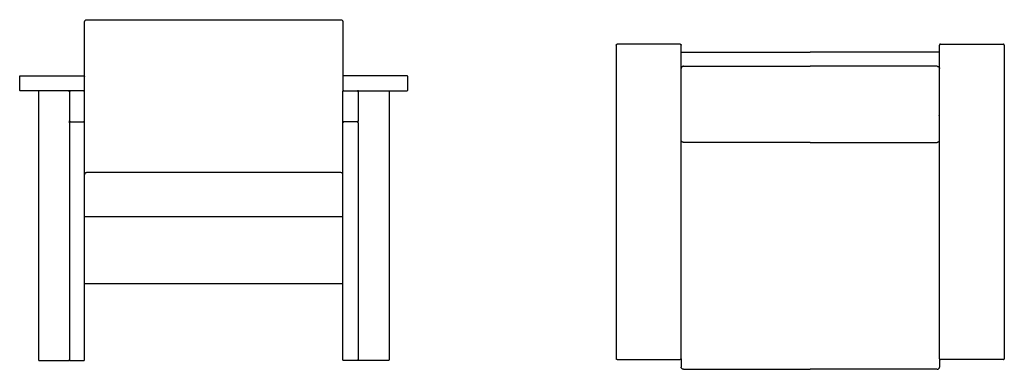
# Model space of a CAD drawing. Header units: millimetres. Extents: x -2390 to 2390, y -569 to 569.
# Tile 2 of 2: x 235 to 2390, y -569 to 195. Entities that reach past the tile are written whole.
import ezdxf

# ---------------------------------------------------------------- set-up
doc = ezdxf.new("R2010")
doc.units = ezdxf.units.MM
doc.layers.add('Défaut', color=7, linetype='Continuous', true_color=0x000000)
doc.layers.add('Make2D$Visible$Courbes', color=7, linetype='Continuous', true_color=0x000000)

msp = doc.modelspace()

# ---------------------------------------------------------------- linework, layer by layer
at = {"layer": 'Défaut'}
for points in [[(1688.2, 93.5), (1965.7, 93.5)], [(2243.1, 93.5), (1965.7, 93.5)], [(1683, -546.1), (1683, -564.8)], [(2248.4, -546.1), (2248.4, -564.8)]]:
    msp.add_lwpolyline(points, dxfattribs=at)
at = {"layer": 'Make2D$Visible$Courbes', "color": 18, "lineweight": -3, "true_color": 0x000000}
for points in [[(382.3, 195.4), (659.8, 195.4), (937.3, 195.4)], [(377, 41.9), (377, 70.9), (377, 190.4)], [(942.6, 190.4), (942.6, 70.9), (942.6, 41.9)], [(1685, 124.6), (1965.7, 124.6)], [(2246.4, 124.6), (1965.7, 124.6)], [(1965.7, -72.8), (1688.2, -72.8)], [(1965.7, -72.8), (2243.1, -72.8)], [(937.3, -139), (659.8, -139), (382.3, -139)], [(942.6, -235.5), (659.8, -235.5), (377, -235.5)], [(377, -381.3), (659.8, -381.3), (942.6, -381.3)]]:
    msp.add_lwpolyline(points, dxfattribs=at)
for points, knots in [([(377, 190.4), (377, 190.7), (377.1, 190.9), (377.1, 191.2), (377.2, 191.7), (377.4, 192.2), (377.6, 192.7), (378, 193.3), (378.4, 193.9), (379, 194.3)], [164.05821, 164.05821, 164.05821, 164.05821, 164.798083, 164.798083, 164.798083, 166.442465, 166.442465, 166.442465, 168.563528, 168.563528, 168.563528, 168.563528]), ([(379, 194.3), (379.5, 194.7), (380, 195), (380.6, 195.2), (381.2, 195.3), (381.7, 195.4), (382.3, 195.4)], [168.563528, 168.563528, 168.563528, 168.563528, 170.447835, 170.447835, 170.447835, 172.178621, 172.178621, 172.178621, 172.178621]), ([(937.3, 195.4), (937.8, 195.4), (938.4, 195.3), (939, 195.2), (939.6, 195), (940.1, 194.7), (940.6, 194.3)], [726.617873, 726.617873, 726.617873, 726.617873, 728.34866, 728.34866, 728.34866, 730.232967, 730.232967, 730.232967, 730.232967]), ([(940.6, 194.3), (941.2, 193.9), (941.6, 193.3), (942, 192.7), (942.2, 192.2), (942.4, 191.7), (942.5, 191.2), (942.5, 190.9), (942.6, 190.7), (942.6, 190.4)], [730.232967, 730.232967, 730.232967, 730.232967, 732.35403, 732.35403, 732.35403, 733.998411, 733.998411, 733.998411, 734.738285, 734.738285, 734.738285, 734.738285]), ([(1541, 139.9), (1541, 140.2), (1541.1, 140.6), (1541.2, 140.9), (1541.3, 140.9), (1541.3, 141), (1541.3, 141), (1541.5, 141.3), (1541.8, 141.5), (1542.1, 141.6), (1542.3, 141.8), (1542.6, 141.9), (1543, 141.9)], [0, 0, 0, 0, 1.074688, 1.074688, 1.074688, 1.212742, 1.212742, 1.212742, 2.237751, 2.237751, 2.237751, 3.173374, 3.173374, 3.173374, 3.173374]), ([(1681, 141.9), (1681.3, 141.9), (1681.6, 141.8), (1681.9, 141.6), (1682.2, 141.5), (1682.4, 141.3), (1682.6, 141), (1682.6, 141), (1682.7, 140.9), (1682.7, 140.9), (1682.9, 140.6), (1683, 140.2), (1683, 139.9)], [0, 0, 0, 0, 0.935624, 0.935624, 0.935624, 1.960632, 1.960632, 1.960632, 2.098687, 2.098687, 2.098687, 3.173374, 3.173374, 3.173374, 3.173374]), ([(2250.4, 141.9), (2250.1, 141.9), (2249.8, 141.8), (2249.5, 141.6), (2249.2, 141.5), (2248.9, 141.3), (2248.7, 141), (2248.7, 141), (2248.7, 140.9), (2248.6, 140.9), (2248.5, 140.6), (2248.4, 140.2), (2248.4, 139.9)], [0, 0, 0, 0, 0.935624, 0.935624, 0.935624, 1.960632, 1.960632, 1.960632, 2.098687, 2.098687, 2.098687, 3.173374, 3.173374, 3.173374, 3.173374]), ([(2390.4, 139.9), (2390.4, 140.2), (2390.3, 140.6), (2390.1, 140.9), (2390.1, 140.9), (2390, 141), (2390, 141), (2389.8, 141.3), (2389.6, 141.5), (2389.3, 141.6), (2389, 141.8), (2388.7, 141.9), (2388.4, 141.9)], [0, 0, 0, 0, 1.074688, 1.074688, 1.074688, 1.212742, 1.212742, 1.212742, 2.237751, 2.237751, 2.237751, 3.173374, 3.173374, 3.173374, 3.173374]), ([(1683, 122.6), (1683, 123), (1683.1, 123.3), (1683.2, 123.6), (1683.4, 123.9), (1683.6, 124.1), (1683.8, 124.3), (1683.9, 124.3), (1683.9, 124.3), (1683.9, 124.3), (1684.2, 124.5), (1684.6, 124.6), (1685, 124.6)], [0, 0, 0, 0, 1.092443, 1.092443, 1.092443, 1.968062, 1.968062, 1.968062, 2.061786, 2.061786, 2.061786, 3.181738, 3.181738, 3.181738, 3.181738]), ([(2248.4, 122.6), (2248.4, 123), (2248.3, 123.3), (2248.1, 123.6), (2247.9, 123.9), (2247.7, 124.1), (2247.5, 124.3), (2247.5, 124.3), (2247.4, 124.3), (2247.4, 124.3), (2247.1, 124.5), (2246.7, 124.6), (2246.4, 124.6)], [0, 0, 0, 0, 1.092443, 1.092443, 1.092443, 1.968062, 1.968062, 1.968062, 2.061786, 2.061786, 2.061786, 3.181738, 3.181738, 3.181738, 3.181738]), ([(235, 70.9), (235, 71.2), (235.1, 71.6), (235.3, 71.9), (235.3, 71.9), (235.4, 72), (235.4, 72), (235.6, 72.3), (235.8, 72.5), (236.1, 72.6), (236.4, 72.8), (236.7, 72.9), (237, 72.9)], [148.92106, 148.92106, 148.92106, 148.92106, 149.995748, 149.995748, 149.995748, 150.133803, 150.133803, 150.133803, 151.158811, 151.158811, 151.158811, 152.094435, 152.094435, 152.094435, 152.094435]), ([(375, 72.9), (375.3, 72.9), (375.7, 72.8), (375.9, 72.6), (376.2, 72.5), (376.5, 72.3), (376.7, 72), (376.7, 72), (376.7, 71.9), (376.8, 71.9), (376.9, 71.6), (377, 71.2), (377, 70.9)], [290.094435, 290.094435, 290.094435, 290.094435, 291.030058, 291.030058, 291.030058, 292.055067, 292.055067, 292.055067, 292.193122, 292.193122, 292.193122, 293.267809, 293.267809, 293.267809, 293.267809]), ([(944.6, 72.9), (944.2, 72.9), (943.9, 72.8), (943.7, 72.6), (943.4, 72.5), (943.1, 72.3), (942.9, 72), (942.9, 72), (942.9, 71.9), (942.8, 71.9), (942.6, 71.6), (942.6, 71.2), (942.6, 70.9)], [290.094435, 290.094435, 290.094435, 290.094435, 291.030058, 291.030058, 291.030058, 292.055067, 292.055067, 292.055067, 292.193122, 292.193122, 292.193122, 293.267809, 293.267809, 293.267809, 293.267809]), ([(1084.6, 70.9), (1084.6, 71.2), (1084.5, 71.6), (1084.3, 71.9), (1084.3, 71.9), (1084.2, 72), (1084.2, 72), (1084, 72.3), (1083.8, 72.5), (1083.4, 72.6), (1083.2, 72.8), (1082.9, 72.9), (1082.6, 72.9)], [148.92106, 148.92106, 148.92106, 148.92106, 149.995748, 149.995748, 149.995748, 150.133803, 150.133803, 150.133803, 151.158811, 151.158811, 151.158811, 152.094435, 152.094435, 152.094435, 152.094435]), ([(237, 39.9), (236.7, 39.9), (236.4, 39.9), (236.1, 40.1), (235.8, 40.2), (235.6, 40.4), (235.4, 40.7), (235.4, 40.8), (235.3, 40.8), (235.3, 40.8), (235.1, 41.2), (235, 41.5), (235, 41.9)], [116.747686, 116.747686, 116.747686, 116.747686, 117.683309, 117.683309, 117.683309, 118.708318, 118.708318, 118.708318, 118.846373, 118.846373, 118.846373, 119.92106, 119.92106, 119.92106, 119.92106]), ([(344, 37.9), (344, 38.1), (344.1, 38.3), (344.2, 38.6), (344.3, 38.8), (344.5, 39.1), (344.6, 39.2), (344.7, 39.4), (344.8, 39.5), (345.1, 39.6), (345.2, 39.7), (345.6, 39.8), (345.8, 39.9), (346, 39.9)], [4, 4, 4, 4, 4.936213, 4.936213, 5.872407, 5.872407, 6.340691, 6.340691, 6.809401, 6.809401, 7.278234, 7.278234, 7.742304, 7.742304, 7.742304, 7.742304]), ([(975.6, 37.9), (975.6, 38.1), (975.5, 38.3), (975.4, 38.6), (975.3, 38.8), (975.1, 39.1), (975, 39.2), (974.9, 39.4), (974.7, 39.5), (974.5, 39.6), (974.3, 39.7), (974, 39.8), (973.8, 39.9), (973.6, 39.9)], [4, 4, 4, 4, 4.936213, 4.936213, 5.872407, 5.872407, 6.340691, 6.340691, 6.809401, 6.809401, 7.278234, 7.278234, 7.742304, 7.742304, 7.742304, 7.742304]), ([(1082.6, 39.9), (1082.9, 39.9), (1083.2, 39.9), (1083.4, 40.1), (1083.8, 40.2), (1084, 40.4), (1084.2, 40.7), (1084.2, 40.8), (1084.3, 40.8), (1084.3, 40.8), (1084.5, 41.2), (1084.6, 41.5), (1084.6, 41.9)], [116.747686, 116.747686, 116.747686, 116.747686, 117.683309, 117.683309, 117.683309, 118.708318, 118.708318, 118.708318, 118.846373, 118.846373, 118.846373, 119.92106, 119.92106, 119.92106, 119.92106]), ([(1688.2, -72.8), (1687.8, -72.8), (1687.4, -72.7), (1687.1, -72.6), (1686.5, -72.5), (1685.9, -72.3), (1685.4, -72), (1685.3, -71.9), (1685.1, -71.8), (1685, -71.7), (1684.5, -71.3), (1684, -70.8), (1683.7, -70.3), (1683.2, -69.5), (1683, -68.7), (1683, -67.8)], [0.785932, 0.785932, 0.785932, 0.785932, 1.98534, 1.98534, 1.98534, 3.771167, 3.771167, 3.771167, 4.264886, 4.264886, 4.264886, 6.197448, 6.197448, 6.197448, 8.922884, 8.922884, 8.922884, 8.922884]), ([(2243.1, -72.8), (2243.5, -72.8), (2243.9, -72.7), (2244.3, -72.6), (2244.9, -72.5), (2245.4, -72.3), (2245.9, -72), (2246.1, -71.9), (2246.2, -71.8), (2246.3, -71.7), (2246.8, -71.3), (2247.3, -70.8), (2247.6, -70.3), (2248.1, -69.5), (2248.4, -68.7), (2248.4, -67.8)], [0.785932, 0.785932, 0.785932, 0.785932, 1.98534, 1.98534, 1.98534, 3.771167, 3.771167, 3.771167, 4.264886, 4.264886, 4.264886, 6.197448, 6.197448, 6.197448, 8.922884, 8.922884, 8.922884, 8.922884]), ([(378.6, -140.4), (378.1, -140.9), (377.8, -141.3), (377.5, -141.9), (377.2, -142.5), (377, -143.2), (377, -144)], [566.936311, 566.936311, 566.936311, 566.936311, 568.764561, 568.764561, 568.764561, 570.92141, 570.92141, 570.92141, 570.92141]), ([(382.3, -139), (381.6, -139), (380.9, -139.1), (380.2, -139.4), (379.6, -139.6), (379.1, -140), (378.6, -140.4)], [562.78933, 562.78933, 562.78933, 562.78933, 564.968449, 564.968449, 564.968449, 566.936311, 566.936311, 566.936311, 566.936311]), ([(941, -140.4), (940.5, -140), (940, -139.6), (939.4, -139.4), (938.7, -139.1), (938, -139), (937.3, -139)], [3.985098, 3.985098, 3.985098, 3.985098, 5.952961, 5.952961, 5.952961, 8.13208, 8.13208, 8.13208, 8.13208]), ([(942.6, -144), (942.6, -143.2), (942.4, -142.5), (942.1, -141.9), (941.8, -141.3), (941.5, -140.9), (941, -140.4)], [0, 0, 0, 0, 2.156849, 2.156849, 2.156849, 3.985098, 3.985098, 3.985098, 3.985098]), ([(276, -548.1), (276, -548.4), (276.1, -548.6), (276.2, -549), (276.3, -549.1), (276.4, -549.3), (276.5, -549.4), (276.6, -549.6)], [586, 586, 586, 586, 587.060286, 587.060286, 587.590406, 587.590406, 588.120731, 588.120731, 588.120731, 588.120731]), ([(276.6, -549.6), (276.7, -549.7), (276.8, -549.8), (277.1, -549.9), (277.2, -550), (277.6, -550.1), (277.8, -550.1), (278, -550.1)], [588.120731, 588.120731, 588.120731, 588.120731, 588.651057, 588.651057, 589.181176, 589.181176, 590.241463, 590.241463, 590.241463, 590.241463]), ([(342, -550.1), (342.3, -550.1), (342.5, -550.1), (342.9, -550), (343, -549.9), (343.2, -549.8), (343.3, -549.7), (343.5, -549.6)], [654.241463, 654.241463, 654.241463, 654.241463, 655.301749, 655.301749, 655.831868, 655.831868, 656.362194, 656.362194, 656.362194, 656.362194]), ([(343.5, -549.6), (343.6, -549.4), (343.7, -549.3), (343.8, -549.1), (343.9, -549), (344, -548.6), (344, -548.4), (344, -548.1)], [656.362194, 656.362194, 656.362194, 656.362194, 656.89252, 656.89252, 657.422639, 657.422639, 658.482925, 658.482925, 658.482925, 658.482925]), ([(344, -548.1), (344, -548.4), (344.1, -548.6), (344.2, -549), (344.3, -549.1), (344.4, -549.3), (344.5, -549.4), (344.6, -549.6)], [518, 518, 518, 518, 519.060286, 519.060286, 519.590406, 519.590406, 520.120731, 520.120731, 520.120731, 520.120731]), ([(344.6, -549.6), (344.7, -549.7), (344.8, -549.8), (345.1, -549.9), (345.2, -550), (345.6, -550.1), (345.8, -550.1), (346, -550.1)], [520.120731, 520.120731, 520.120731, 520.120731, 520.651057, 520.651057, 521.181176, 521.181176, 522.241463, 522.241463, 522.241463, 522.241463]), ([(375, -550.1), (375.3, -550.1), (375.5, -550.1), (375.9, -550), (376, -549.9), (376.2, -549.8), (376.3, -549.7), (376.5, -549.6)], [551.241463, 551.241463, 551.241463, 551.241463, 552.301749, 552.301749, 552.831868, 552.831868, 553.362194, 553.362194, 553.362194, 553.362194]), ([(376.5, -549.6), (376.6, -549.4), (376.7, -549.3), (376.8, -549.1), (376.9, -549), (377, -548.6), (377, -548.4), (377, -548.1)], [553.362194, 553.362194, 553.362194, 553.362194, 553.89252, 553.89252, 554.422639, 554.422639, 555.482925, 555.482925, 555.482925, 555.482925]), ([(943.1, -549.6), (943, -549.4), (942.9, -549.3), (942.8, -549.1), (942.7, -549), (942.6, -548.6), (942.6, -548.4), (942.6, -548.1)], [553.362194, 553.362194, 553.362194, 553.362194, 553.89252, 553.89252, 554.422639, 554.422639, 555.482925, 555.482925, 555.482925, 555.482925]), ([(944.6, -550.1), (944.3, -550.1), (944.1, -550.1), (943.7, -550), (943.6, -549.9), (943.4, -549.8), (943.3, -549.7), (943.1, -549.6)], [551.241463, 551.241463, 551.241463, 551.241463, 552.301749, 552.301749, 552.831868, 552.831868, 553.362194, 553.362194, 553.362194, 553.362194]), ([(975, -549.6), (974.9, -549.7), (974.7, -549.8), (974.5, -549.9), (974.4, -550), (974, -550.1), (973.8, -550.1), (973.6, -550.1)], [520.120731, 520.120731, 520.120731, 520.120731, 520.651057, 520.651057, 521.181176, 521.181176, 522.241463, 522.241463, 522.241463, 522.241463]), ([(975.6, -548.1), (975.6, -548.4), (975.5, -548.6), (975.4, -549), (975.3, -549.1), (975.2, -549.3), (975.1, -549.4), (975, -549.6)], [518, 518, 518, 518, 519.060286, 519.060286, 519.590406, 519.590406, 520.120731, 520.120731, 520.120731, 520.120731]), ([(976.1, -549.6), (976, -549.4), (975.9, -549.3), (975.8, -549.1), (975.7, -549), (975.6, -548.6), (975.6, -548.4), (975.6, -548.1)], [656.362194, 656.362194, 656.362194, 656.362194, 656.89252, 656.89252, 657.422639, 657.422639, 658.482925, 658.482925, 658.482925, 658.482925]), ([(977.6, -550.1), (977.3, -550.1), (977.1, -550.1), (976.7, -550), (976.6, -549.9), (976.4, -549.8), (976.3, -549.7), (976.1, -549.6)], [654.241463, 654.241463, 654.241463, 654.241463, 655.301749, 655.301749, 655.831868, 655.831868, 656.362194, 656.362194, 656.362194, 656.362194]), ([(1043, -549.6), (1042.9, -549.7), (1042.7, -549.8), (1042.5, -549.9), (1042.4, -550), (1042, -550.1), (1041.8, -550.1), (1041.6, -550.1)], [588.120731, 588.120731, 588.120731, 588.120731, 588.651057, 588.651057, 589.181176, 589.181176, 590.241463, 590.241463, 590.241463, 590.241463]), ([(1043.6, -548.1), (1043.6, -548.4), (1043.5, -548.6), (1043.4, -549), (1043.3, -549.1), (1043.2, -549.3), (1043.1, -549.4), (1043, -549.6)], [586, 586, 586, 586, 587.060286, 587.060286, 587.590406, 587.590406, 588.120731, 588.120731, 588.120731, 588.120731]), ([(1543, -548.1), (1542.6, -548.1), (1542.3, -548.1), (1542.1, -547.9), (1541.8, -547.8), (1541.5, -547.6), (1541.3, -547.3), (1541.3, -547.2), (1541.3, -547.2), (1541.2, -547.2), (1541.1, -546.8), (1541, -546.5), (1541, -546.1)], [0, 0, 0, 0, 0.935624, 0.935624, 0.935624, 1.960632, 1.960632, 1.960632, 2.098687, 2.098687, 2.098687, 3.173374, 3.173374, 3.173374, 3.173374]), ([(1683, -546.1), (1683, -546.5), (1682.9, -546.8), (1682.7, -547.2), (1682.7, -547.2), (1682.6, -547.2), (1682.6, -547.3), (1682.4, -547.6), (1682.2, -547.8), (1681.9, -547.9), (1681.6, -548.1), (1681.3, -548.1), (1681, -548.1)], [0, 0, 0, 0, 1.074688, 1.074688, 1.074688, 1.212742, 1.212742, 1.212742, 2.237751, 2.237751, 2.237751, 3.173374, 3.173374, 3.173374, 3.173374]), ([(2248.4, -546.1), (2248.4, -546.5), (2248.5, -546.8), (2248.6, -547.2), (2248.7, -547.2), (2248.7, -547.2), (2248.7, -547.3), (2248.9, -547.6), (2249.2, -547.8), (2249.5, -547.9), (2249.8, -548.1), (2250.1, -548.1), (2250.4, -548.1)], [0, 0, 0, 0, 1.074688, 1.074688, 1.074688, 1.212742, 1.212742, 1.212742, 2.237751, 2.237751, 2.237751, 3.173374, 3.173374, 3.173374, 3.173374]), ([(2388.4, -548.1), (2388.7, -548.1), (2389, -548.1), (2389.3, -547.9), (2389.6, -547.8), (2389.8, -547.6), (2390, -547.3), (2390, -547.2), (2390.1, -547.2), (2390.1, -547.2), (2390.3, -546.8), (2390.4, -546.5), (2390.4, -546.1)], [0, 0, 0, 0, 0.935624, 0.935624, 0.935624, 1.960632, 1.960632, 1.960632, 2.098687, 2.098687, 2.098687, 3.173374, 3.173374, 3.173374, 3.173374]), ([(1688.2, -569.2), (1687.4, -569.2), (1686.5, -569), (1685.7, -568.7), (1685.6, -568.6), (1685.5, -568.5), (1685.3, -568.4), (1685.3, -568.4), (1685.2, -568.4), (1684.5, -567.9), (1683.8, -567.3), (1683.4, -566.5), (1683.2, -566.1), (1683, -565.6), (1683, -565.1), (1683, -565), (1683, -564.9), (1683, -564.7), (1683, -564.7), (1683, -564.6)], [0, 0, 0, 0, 2.628786, 2.628786, 2.628786, 2.983994, 2.983994, 3.240544, 3.240544, 3.240544, 5.829699, 5.829699, 5.829699, 7.388709, 7.388709, 7.388709, 7.660097, 7.660097, 7.824441, 7.824441, 7.824441, 7.824441]), ([(2243.1, -569.2), (2244, -569.2), (2244.8, -569), (2245.6, -568.7), (2245.7, -568.6), (2245.8, -568.5), (2246, -568.4), (2246.1, -568.4), (2246.1, -568.4), (2246.9, -567.9), (2247.5, -567.3), (2247.9, -566.5), (2248.1, -566.1), (2248.3, -565.6), (2248.3, -565.1), (2248.4, -565), (2248.4, -564.9), (2248.4, -564.7), (2248.4, -564.7), (2248.4, -564.6)], [0, 0, 0, 0, 2.628786, 2.628786, 2.628786, 2.983994, 2.983994, 3.240544, 3.240544, 3.240544, 5.829699, 5.829699, 5.829699, 7.388709, 7.388709, 7.388709, 7.660097, 7.660097, 7.824441, 7.824441, 7.824441, 7.824441])]:
    msp.add_open_spline(points, degree=3, knots=knots, dxfattribs=at)
for points in [[(1541, 139.9), (1541, -203.1), (1541, -546.1)], [(1681, 141.9), (1612, 141.9), (1543, 141.9)], [(1683, -546.1), (1683, -203.1), (1683, 139.9)], [(2248.4, -546.1), (2248.4, -203.1), (2248.4, 139.9)], [(2250.4, 141.9), (2319.4, 141.9), (2388.4, 141.9)], [(2390.4, 139.9), (2390.4, -203.1), (2390.4, -546.1)], [(235, 41.9), (235, 56.4), (235, 70.9)], [(237, 72.9), (306, 72.9), (375, 72.9)], [(1082.6, 72.9), (1013.6, 72.9), (944.6, 72.9)], [(1084.6, 41.9), (1084.6, 56.4), (1084.6, 70.9)], [(1683.2, 55.9), (1683.1, 55.9), (1683, 55.9)], [(2248.2, 55.9), (2248.3, 55.9), (2248.4, 55.9)], [(346, 39.9), (291.5, 39.9), (237, 39.9)], [(276, 37.9), (276, -255.1), (276, -548.1)], [(344, 37.9), (344, 5.9), (344, -26.1)], [(375, 39.9), (360.5, 39.9), (346, 39.9)], [(377, -26.1), (377, 6.9), (377, 39.9)], [(942.6, -26.1), (942.6, 6.9), (942.6, 39.9)], [(944.6, 39.9), (959.1, 39.9), (973.6, 39.9)], [(973.6, 39.9), (1028.1, 39.9), (1082.6, 39.9)], [(975.6, 37.9), (975.6, 5.9), (975.6, -26.1)], [(1043.6, 37.9), (1043.6, -255.1), (1043.6, -548.1)], [(1683, 22.9), (1683.1, 22.9), (1683.2, 22.9)], [(2248.4, 22.9), (2248.3, 22.9), (2248.2, 22.9)], [(344, -30.1), (344, -28.1), (344, -26.1)], [(344, -30.1), (344, -289.1), (344, -548.1)], [(346, -28.1), (360.5, -28.1), (375, -28.1)], [(377, -30.1), (377, -28.1), (377, -26.1)], [(377, -548.1), (377, -289.1), (377, -30.1)], [(942.6, -30.1), (942.6, -28.1), (942.6, -26.1)], [(942.6, -548.1), (942.6, -289.1), (942.6, -30.1)], [(973.6, -28.1), (959.1, -28.1), (944.6, -28.1)], [(975.6, -30.1), (975.6, -28.1), (975.6, -26.1)], [(975.6, -30.1), (975.6, -289.1), (975.6, -548.1)], [(377.3, -143), (377.3, -143), (377.3, -143)], [(942.3, -143), (942.3, -143), (942.3, -143)], [(1683, -536.2), (1683, -536.2), (1683.1, -536.2)], [(2248.4, -536.2), (2248.3, -536.2), (2248.2, -536.2)], [(278, -550.1), (310, -550.1), (342, -550.1)], [(346, -550.1), (360.5, -550.1), (375, -550.1)], [(973.6, -550.1), (959.1, -550.1), (944.6, -550.1)], [(1041.6, -550.1), (1009.6, -550.1), (977.6, -550.1)], [(1543, -548.1), (1612, -548.1), (1681, -548.1)], [(2388.4, -548.1), (2319.4, -548.1), (2250.4, -548.1)], [(1688.4, -569.2), (1827, -569.2), (1965.7, -569.2)], [(2242.9, -569.2), (2104.3, -569.2), (1965.7, -569.2)]]:
    msp.add_open_spline(points, degree=2, dxfattribs=at)
for points, weights in [([(1688.2, 93.5), (1683, 93.5), (1683, 88.7)], [1, 0.707106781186, 1]), ([(2243.1, 93.5), (2248.4, 93.5), (2248.4, 88.7)], [1, 0.707106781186, 1]), ([(278, 39.9), (276, 39.9), (276, 37.9)], [1, 0.707106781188, 1]), ([(342, 39.9), (344, 39.9), (344, 37.9)], [1, 0.707106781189, 1]), ([(375, 39.9), (377, 39.9), (377, 41.9)], [1, 0.707106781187, 1]), ([(377, 39.9), (377, 39.9), (375, 39.9)], [1, 0.707106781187, 1]), ([(942.6, 41.9), (942.6, 39.9), (944.6, 39.9)], [1, 0.707106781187, 1]), ([(942.6, 39.9), (942.6, 39.9), (944.6, 39.9)], [1, 0.707106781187, 1]), ([(977.6, 39.9), (975.6, 39.9), (975.6, 37.9)], [1, 0.707106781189, 1]), ([(1041.6, 39.9), (1043.6, 39.9), (1043.6, 37.9)], [1, 0.707106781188, 1]), ([(1683.1, -13.8), (1683.1, -13.8), (1683.2, -13.7)], [1, 0.958986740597, 0.929459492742]), ([(2248.2, -13.8), (2248.2, -13.8), (2248.1, -13.7)], [1, 0.958986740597, 0.929459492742]), ([(344, -26.1), (344, -28.1), (346, -28.1)], [1, 0.707106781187, 1]), ([(344.6, -28.7), (344, -29.3), (344, -30.1)], [0.853553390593, 0.853553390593, 1]), ([(346, -28.1), (345.2, -28.1), (344.6, -28.7)], [1, 0.853553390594, 0.853553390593]), ([(375, -28.1), (377, -28.1), (377, -26.1)], [1, 0.707106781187, 1]), ([(376.5, -28.7), (375.9, -28.1), (375, -28.1)], [0.853553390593, 0.853553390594, 1]), ([(377, -30.1), (377, -29.3), (376.5, -28.7)], [1, 0.853553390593, 0.853553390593]), ([(944.6, -28.1), (942.6, -28.1), (942.6, -26.1)], [1, 0.707106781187, 1]), ([(942.6, -30.1), (942.6, -29.3), (943.1, -28.7)], [1, 0.853553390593, 0.853553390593]), ([(943.1, -28.7), (943.7, -28.1), (944.6, -28.1)], [0.853553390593, 0.853553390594, 1]), ([(975.6, -26.1), (975.6, -28.1), (973.6, -28.1)], [1, 0.707106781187, 1]), ([(973.6, -28.1), (974.4, -28.1), (975, -28.7)], [1, 0.853553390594, 0.853553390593]), ([(975, -28.7), (975.6, -29.3), (975.6, -30.1)], [0.853553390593, 0.853553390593, 1]), ([(1683.2, -67.8), (1683.2, -67.8), (1683.2, -67.8)], [1, 0.991204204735, 0.982936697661]), ([(2248.1, -67.8), (2248.1, -67.8), (2248.1, -67.8)], [1, 0.991204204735, 0.982936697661])]:
    msp.add_rational_spline(points, weights, degree=2, dxfattribs=at)

doc.saveas('drawing.dxf')
